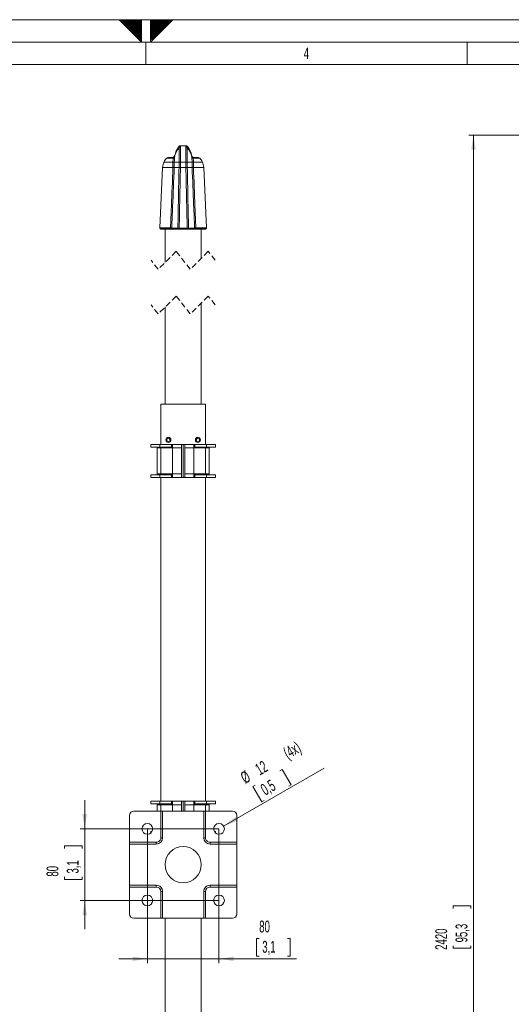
# Model space of a CAD drawing. Header units: millimetres. Extents: x 0 to 594, y 0 to 420.
# Tile 17 of 19: x 269 to 379, y 200 to 420. Entities that reach past the tile are written whole.
import ezdxf

# ---------------------------------------------------------------- set-up
doc = ezdxf.new("R2010")
doc.units = ezdxf.units.MM
doc.linetypes.add('CENTER', pattern=[10.16, 6.35, -1.27, 1.27, -1.27])
doc.linetypes.add('HIDDEN', pattern=[1.905, 1.27, -0.635])
doc.styles.add('SLDTEXTSTYLE0', font='TXT', dxfattribs={"width": 0.638186})
doc.styles.add('SLDTEXTSTYLE1', font='TXT', dxfattribs={"width": 0.605})
doc.dimstyles.new('SLDDIMSTYLE1', dxfattribs={"dimtxt": 2.568319, "dimasz": 3.3, "dimexe": 0, "dimexo": 0.0625, "dimgap": 0.64208, "dimtad": 1, "dimdec": 1, "dimlfac": 5, "dimrnd": 1e-09, "dimzin": 12, "dimdsep": 46, "dimtxsty": 'SLDTEXTSTYLE1', "dimsah": 1, "dimcen": 0.09, "dimadec": 0, "dimazin": 3, "dimtfac": 1, "dimtdec": 1, "dimtofl": 0, "dimtmove": 0, "dimatfit": 3, "dimfxl": 1, "dimfrac": 2, "dimtolj": 1, "dimtzin": 12, "dimarcsym": 0})
doc.dimstyles.new('SLDDIMSTYLE4', dxfattribs={"dimtxt": 2.568319, "dimasz": 3.3, "dimexe": 0, "dimexo": 0.0625, "dimgap": 0.64208, "dimtad": 1, "dimdec": 1, "dimlfac": 5, "dimrnd": 1e-09, "dimzin": 12, "dimdsep": 46, "dimtxsty": 'SLDTEXTSTYLE1', "dimsah": 1, "dimcen": 0.09, "dimadec": 0, "dimazin": 3, "dimtfac": 1, "dimtdec": 1, "dimtmove": 0, "dimatfit": 0, "dimfxl": 1, "dimfrac": 2, "dimtolj": 1, "dimtzin": 12, "dimarcsym": 0})
doc.dimstyles.new('SLDDIMSTYLE5', dxfattribs={"dimtxt": 2.568319, "dimasz": 3.3, "dimexe": 0, "dimexo": 0.0625, "dimgap": 0.64208, "dimtad": 1, "dimdec": 1, "dimlfac": 5, "dimrnd": 1e-09, "dimzin": 12, "dimdsep": 46, "dimtxsty": 'SLDTEXTSTYLE1', "dimsah": 1, "dimcen": 0, "dimadec": 0, "dimazin": 3, "dimtfac": 1, "dimtdec": 1, "dimtofl": 0, "dimtmove": 0, "dimatfit": 3, "dimfxl": 1, "dimfrac": 2, "dimtolj": 1, "dimtzin": 12, "dimarcsym": 0})

# ---------------------------------------------------------------- blocks, each defined once
blk = doc.blocks.new('_D_1')
at = {"color": 7, "linetype": 'Continuous', "lineweight": 0}
for p, q in [((473.05, 394.2), (369.18, 394.2)), ((370.18, 98.76), (370.18, 394.2)), ((365.65, 221.24), (365.65, 221.83)), ((365.65, 221.83), (369.59, 221.83)), ((369.59, 221.83), (369.59, 221.24)), ((365.65, 212.91), (365.65, 212.32)), ((365.65, 212.32), (369.59, 212.32)), ((369.59, 212.32), (369.59, 212.91)), ((519.35, 98.76), (369.18, 98.76))]:
    blk.add_line(p, q, dxfattribs=at)
for points in [[(370.18, 394.2), (369.68, 390.9), (370.68, 390.9)], [(370.18, 98.76), (370.68, 102.06), (369.68, 102.06)]]:
    blk.add_solid(points, dxfattribs=at)
at = {"color": 7, "linetype": 'Continuous', "lineweight": 0, "char_height": 2.646, "attachment_point": 1, "rotation": 90, "style": 'SLDTEXTSTYLE1'}
for s, insert in [('95,3', (366.18, 213.64, 0.02)), ('2420', (361.65, 211.98, 0.02))]:
    blk.add_mtext(s, dxfattribs=dict(at, insert=insert))
blk = doc.blocks.new('_D_4')
at = {"color": 7, "linetype": 'Continuous', "lineweight": 0}
for p, q in [((283.33, 239.03), (283.33, 245.43)), ((313.33, 239.03), (282.33, 239.03)), ((283.33, 223.03), (283.33, 239.03)), ((278.8, 234.68), (278.8, 235.27)), ((278.8, 235.27), (282.74, 235.27)), ((282.74, 235.27), (282.74, 234.68)), ((278.8, 228.31), (278.8, 227.72)), ((278.8, 227.72), (282.74, 227.72)), ((282.74, 227.72), (282.74, 228.31)), ((313.33, 223.03), (282.33, 223.03)), ((283.33, 223.03), (283.33, 216.63))]:
    blk.add_line(p, q, dxfattribs=at)
for points in [[(283.33, 239.03), (283.83, 242.33), (282.83, 242.33)], [(283.33, 223.03), (282.83, 219.73), (283.83, 219.73)]]:
    blk.add_solid(points, dxfattribs=at)
at = {"color": 7, "linetype": 'Continuous', "lineweight": 0, "char_height": 2.646, "attachment_point": 1, "rotation": 90, "style": 'SLDTEXTSTYLE1'}
for s, insert in [('3,1', (279.33, 229.04, -0.46)), ('80', (274.8, 228.36, -0.46))]:
    blk.add_mtext(s, dxfattribs=dict(at, insert=insert))
blk = doc.blocks.new('_D_5')
at = {"color": 7, "linetype": 'Continuous', "lineweight": 0}
for p, q in [((297.33, 239.03), (297.33, 208.98)), ((313.33, 239.03), (313.33, 208.98)), ((322.27, 214.52), (321.68, 214.52)), ((321.68, 214.52), (321.68, 210.57)), ((328.64, 214.52), (329.23, 214.52)), ((329.23, 214.52), (329.23, 210.57)), ((297.33, 209.98), (290.93, 209.98)), ((297.33, 209.98), (313.33, 209.98)), ((313.33, 209.98), (330.65, 209.98)), ((321.68, 210.57), (322.27, 210.57)), ((329.23, 210.57), (328.64, 210.57))]:
    blk.add_line(p, q, dxfattribs=at)
for points in [[(297.33, 209.98), (294.03, 210.48), (294.03, 209.48)], [(313.33, 209.98), (316.63, 209.48), (316.63, 210.48)]]:
    blk.add_solid(points, dxfattribs=at)
at = {"color": 7, "linetype": 'Continuous', "lineweight": 0, "char_height": 2.646, "attachment_point": 1, "style": 'SLDTEXTSTYLE1'}
for s, insert in [('80', (322.32, 218.52, -0.46)), ('3,1', (323, 213.98, -0.46))]:
    blk.add_mtext(s, dxfattribs=dict(at, insert=insert))
blk = doc.blocks.new('_D_6')
at = {"color": 7, "linetype": 'Continuous', "lineweight": 0}
for p, q in [((314.37, 239.63), (336.85, 252.61)), ((326.95, 251.99), (327.46, 252.28)), ((327.46, 252.28), (329.43, 248.86)), ((329.43, 248.86), (328.92, 248.57)), ((321.43, 248.8), (320.92, 248.51)), ((320.92, 248.51), (322.9, 245.09)), ((322.9, 245.09), (323.41, 245.39))]:
    blk.add_line(p, q, dxfattribs=at)
blk.add_solid([(314.37, 239.63), (317.48, 240.85), (316.98, 241.71)], dxfattribs=at)
at = {"color": 7, "linetype": 'Continuous', "lineweight": 0, "char_height": 2.646, "attachment_point": 1, "rotation": 30, "style": 'SLDTEXTSTYLE1'}
for s, insert in [('(4x)', (327.39, 256.86, -0.46)), ('12', (321.1, 253.23, -0.46)), ('%%c', (317.85, 251.35, -0.46)), ('0,5', (322.34, 248.71, -0.46))]:
    blk.add_mtext(s, dxfattribs=dict(at, insert=insert))

msp = doc.modelspace()

# ---------------------------------------------------------------- linework, layer by layer
at = {"color": 133, "linetype": 'Continuous', "lineweight": 0, "true_color": 0x71e1e1}
for p, q in [((594, 420), (0, 420)), ((291, 420), (303, 420)), ((291, 420), (296, 415)), ((296, 415), (296, 420)), ((298, 415), (298, 420)), ((303, 420), (298, 415)), ((589, 415), (5, 415)), ((296, 415), (298, 415)), ((297, 415), (297, 410)), ((368.75, 415), (368.75, 410)), ((297, 410), (225.25, 410)), ((368.75, 410), (297, 410)), ((440.5, 410), (368.75, 410))]:
    msp.add_line(p, q, dxfattribs=at)
at = {"color": 133, "linetype": 'CENTER', "lineweight": 0, "true_color": 0x71e1e1}
for p, q in [((291.192, 420), (291.096, 419.904)), ((291.475, 420), (291.237, 419.763)), ((291.757, 420), (291.379, 419.621)), ((292.04, 420), (291.52, 419.48)), ((292.323, 420), (291.662, 419.339)), ((292.606, 420), (291.803, 419.197)), ((292.889, 420), (291.944, 419.056)), ((293.172, 420), (292.086, 418.914)), ((293.454, 420), (292.227, 418.773)), ((293.737, 420), (292.369, 418.631)), ((294.02, 420), (292.51, 418.49)), ((294.303, 420), (292.651, 418.349)), ((294.586, 420), (292.793, 418.207)), ((294.869, 420), (292.934, 418.066)), ((295.151, 420), (293.076, 417.924)), ((295.434, 420), (293.217, 417.783)), ((295.717, 420), (293.359, 417.641)), ((295.991, 419.991), (293.5, 417.5)), ((296, 419.717), (293.641, 417.359)), ((296, 419.434), (293.783, 417.217)), ((296, 419.152), (293.924, 417.076)), ((296, 418.869), (294.066, 416.934)), ((296, 418.586), (294.207, 416.793)), ((300.525, 420), (298, 417.475)), ((301.94, 420), (298, 416.06)), ((301.374, 420), (298, 416.626)), ((300.243, 420), (298, 417.757)), ((300.808, 420), (298, 417.192)), ((301.091, 420), (298, 416.909)), ((301.657, 420), (298, 416.343)), ((302.223, 420), (298, 415.778)), ((302.788, 420), (298, 415.212)), ((299.96, 420), (298, 418.04)), ((299.677, 420), (298, 418.323)), ((299.394, 420), (298, 418.606)), ((299.111, 420), (298, 418.889)), ((298.828, 420), (298, 419.172)), ((298.546, 420), (298, 419.454)), ((298.263, 420), (298, 419.737)), ((302.505, 420), (298, 415.495)), ((296, 418.303), (294.349, 416.652)), ((296, 418.02), (294.49, 416.51)), ((296, 417.737), (294.631, 416.369)), ((296, 417.454), (294.773, 416.227)), ((296, 417.172), (294.914, 416.086)), ((296, 416.889), (295.056, 415.944)), ((296, 416.606), (295.197, 415.803)), ((296, 416.323), (295.338, 415.662)), ((296, 416.04), (295.48, 415.52)), ((296, 415.757), (295.621, 415.379)), ((296, 415.475), (295.763, 415.237)), ((296, 415.192), (295.904, 415.096))]:
    msp.add_line(p, q, dxfattribs=at)
at = {"color": 8, "linetype": 'Continuous', "lineweight": 0}
for p, q in [((304.404, 388.172), (304.404, 391.372)), ((304.666, 391.761), (304.689, 391.759)), ((304.689, 391.759), (305.969, 391.759)), ((304.718, 391.516), (304.718, 388.172)), ((305.94, 388.172), (305.94, 391.516)), ((305.969, 391.759), (305.992, 391.75)), ((306.254, 391.372), (306.254, 388.172)), ((306.332, 391.584), (306.286, 391.602)), ((301.045, 388.172), (303.044, 388.172)), ((303.093, 389.035), (301.603, 389.035)), ((303.346, 388.172), (303.044, 388.172)), ((303.087, 388.974), (303.093, 389.035)), ((304.404, 388.172), (303.346, 388.172)), ((303.412, 389.326), (303.404, 389.26)), ((303.442, 389.646), (303.44, 389.647)), ((304.404, 386.972), (304.404, 388.172)), ((304.718, 388.172), (304.718, 388.172)), ((304.718, 388.172), (304.718, 386.972)), ((304.718, 388.172), (305.94, 388.172)), ((305.94, 386.972), (305.94, 388.172)), ((306.254, 388.172), (306.254, 386.972)), ((307.312, 388.172), (306.254, 388.172)), ((307.218, 389.647), (307.215, 389.646)), ((307.253, 389.26), (307.246, 389.326)), ((307.565, 389.035), (307.571, 388.974)), ((309.055, 389.035), (307.565, 389.035)), ((307.613, 388.172), (309.613, 388.172)), ((303.039, 386.959), (303.039, 386.972)), ((307.619, 386.972), (307.619, 386.959)), ((300.137, 373.427), (302.504, 373.427)), ((302.512, 373.372), (300.151, 373.372)), ((300.237, 373.222), (302.559, 373.222)), ((302.512, 373.372), (302.559, 373.222)), ((302.787, 373.372), (302.874, 373.222)), ((302.874, 373.222), (304.218, 373.222)), ((304.142, 373.398), (304.218, 373.222)), ((304.441, 373.398), (304.441, 373.222)), ((304.441, 373.222), (306.217, 373.222)), ((306.217, 373.222), (306.217, 373.398)), ((306.217, 373.222), (306.217, 373.172)), ((306.44, 373.222), (306.516, 373.398)), ((306.44, 373.222), (307.784, 373.222)), ((307.784, 373.222), (307.87, 373.372)), ((308.099, 373.222), (308.146, 373.372)), ((308.099, 373.222), (310.42, 373.222)), ((310.507, 373.372), (308.146, 373.372)), ((308.153, 373.427), (310.52, 373.427)), ((300.329, 324.23), (299.529, 324.23)), ((300.129, 325.03), (300.129, 324.43)), ((300.329, 324.23), (300.329, 324.43)), ((302.929, 324.23), (300.329, 324.23)), ((300.329, 324.23), (300.329, 318.43)), ((302.729, 324.43), (302.729, 325.03)), ((304.929, 324.23), (302.929, 324.23)), ((307.729, 324.23), (305.729, 324.23)), ((310.329, 324.23), (307.729, 324.23)), ((307.929, 325.03), (307.929, 324.43)), ((310.329, 324.43), (310.329, 324.23)), ((311.129, 324.23), (310.329, 324.23)), ((310.329, 318.43), (310.329, 324.23)), ((310.529, 324.43), (310.529, 325.03)), ((299.529, 318.43), (300.329, 318.43)), ((300.129, 318.23), (300.129, 317.63)), ((300.329, 318.23), (300.329, 318.43)), ((300.329, 318.43), (302.929, 318.43)), ((302.729, 317.63), (302.729, 318.23)), ((302.929, 318.43), (304.929, 318.43)), ((305.729, 318.43), (307.729, 318.43)), ((307.729, 318.43), (310.329, 318.43)), ((307.929, 318.23), (307.929, 317.63)), ((310.329, 318.43), (311.129, 318.43)), ((310.329, 318.43), (310.329, 318.23)), ((310.529, 317.63), (310.529, 318.23)), ((300.329, 244.43), (299.529, 244.43)), ((300.129, 245.23), (300.129, 244.63)), ((300.329, 244.43), (300.329, 244.63)), ((302.929, 244.43), (300.329, 244.43)), ((300.329, 244.43), (300.329, 243.03)), ((302.729, 244.63), (302.729, 245.23)), ((304.929, 244.43), (302.929, 244.43)), ((307.729, 244.43), (305.729, 244.43)), ((310.329, 244.43), (307.729, 244.43)), ((307.929, 245.23), (307.929, 244.63)), ((310.329, 244.63), (310.329, 244.43)), ((311.129, 244.43), (310.329, 244.43)), ((310.329, 243.03), (310.329, 244.43)), ((310.529, 244.63), (310.529, 245.23)), ((300.729, 243.03), (300.729, 237.03)), ((309.929, 237.03), (309.929, 243.03)), ((299.329, 235.63), (293.329, 235.63)), ((299.329, 236.03), (299.329, 235.63)), ((300.329, 237.03), (300.729, 237.03)), ((309.929, 237.03), (310.329, 237.03)), ((311.329, 235.63), (311.329, 236.03)), ((317.329, 235.63), (311.329, 235.63)), ((293.329, 226.43), (299.329, 226.43)), ((299.329, 226.43), (299.329, 226.03)), ((300.729, 225.03), (300.329, 225.03)), ((300.729, 225.03), (300.729, 219.03)), ((309.929, 219.03), (309.929, 225.03)), ((310.329, 225.03), (309.929, 225.03)), ((311.329, 226.03), (311.329, 226.43)), ((311.329, 226.43), (317.329, 226.43))]:
    msp.add_line(p, q, dxfattribs=at)
at = {"color": 7, "linetype": 'Continuous', "lineweight": 15}
for p, q in [((305.992, 391.777), (304.666, 391.777)), ((306.334, 391.583), (306.332, 391.584)), ((301.904, 389.172), (302.853, 389.172)), ((303.443, 389.646), (303.442, 389.646)), ((307.215, 389.646), (307.211, 389.644)), ((307.805, 389.172), (308.753, 389.172)), ((300.729, 386.972), (300.137, 373.427)), ((303.038, 386.972), (300.729, 386.972)), ((303.339, 386.972), (304.404, 386.972)), ((304.404, 386.972), (304.404, 386.972)), ((304.718, 386.972), (304.718, 386.972)), ((304.718, 386.972), (305.94, 386.972)), ((305.94, 386.972), (305.94, 386.972)), ((306.254, 386.972), (306.254, 386.972)), ((306.254, 386.972), (307.319, 386.972)), ((307.319, 386.972), (307.319, 386.972)), ((309.929, 386.972), (307.619, 386.972)), ((310.52, 373.427), (309.929, 386.972)), ((300.151, 373.372), (300.237, 373.222)), ((302.606, 373.172), (300.324, 373.172)), ((301.329, 373.172), (301.329, 365.786)), ((302.96, 373.172), (302.606, 373.172)), ((302.785, 373.398), (304.142, 373.398)), ((304.282, 373.172), (302.96, 373.172)), ((304.441, 373.172), (304.282, 373.172)), ((304.441, 373.398), (306.217, 373.398)), ((306.217, 373.172), (304.441, 373.172)), ((306.375, 373.172), (306.217, 373.172)), ((307.698, 373.172), (306.375, 373.172)), ((306.516, 373.398), (307.873, 373.398)), ((308.052, 373.172), (307.698, 373.172)), ((310.334, 373.172), (308.052, 373.172)), ((309.329, 366.611), (309.329, 373.172)), ((310.42, 373.222), (310.507, 373.372)), ((301.329, 355.786), (301.329, 334.03)), ((309.329, 334.03), (309.329, 356.611)), ((310.329, 334.03), (300.329, 334.03)), ((300.329, 334.03), (300.329, 325.03)), ((310.329, 325.03), (310.329, 334.03)), ((298.129, 324.43), (298.129, 325.03)), ((298.129, 325.03), (300.129, 325.03)), ((300.129, 324.43), (298.129, 324.43)), ((299.529, 318.43), (299.529, 324.23)), ((300.129, 325.03), (302.729, 325.03)), ((300.129, 324.43), (302.729, 324.43)), ((302.729, 325.03), (302.929, 325.03)), ((302.929, 324.43), (302.729, 324.43)), ((302.929, 324.23), (302.929, 325.03)), ((302.929, 325.03), (304.929, 325.03)), ((302.929, 324.23), (302.929, 318.43)), ((304.929, 325.03), (304.929, 324.23)), ((305.329, 325.03), (304.929, 325.03)), ((304.929, 324.23), (304.929, 318.43)), ((305.329, 325.03), (305.329, 317.63)), ((305.329, 325.03), (305.729, 325.03)), ((305.729, 325.03), (307.729, 325.03)), ((305.729, 324.23), (305.729, 325.03)), ((305.729, 318.43), (305.729, 324.23)), ((307.729, 325.03), (307.729, 324.23)), ((307.729, 325.03), (307.929, 325.03)), ((307.929, 324.43), (307.729, 324.43)), ((307.729, 318.43), (307.729, 324.23)), ((310.529, 325.03), (307.929, 325.03)), ((310.529, 324.43), (307.929, 324.43)), ((310.529, 325.03), (312.529, 325.03)), ((312.529, 324.43), (310.529, 324.43)), ((311.129, 324.23), (311.129, 318.43)), ((312.529, 325.03), (312.529, 324.43)), ((298.129, 317.63), (298.129, 318.23)), ((298.129, 318.23), (300.129, 318.23)), ((300.129, 317.63), (298.129, 317.63)), ((300.129, 318.23), (302.729, 318.23)), ((300.129, 317.63), (302.729, 317.63)), ((300.329, 317.63), (300.329, 245.23)), ((302.729, 318.23), (302.929, 318.23)), ((302.929, 317.63), (302.729, 317.63)), ((302.929, 317.63), (302.929, 318.43)), ((304.929, 317.63), (302.929, 317.63)), ((304.929, 318.43), (304.929, 317.63)), ((305.329, 317.63), (304.929, 317.63)), ((305.329, 317.63), (305.729, 317.63)), ((305.729, 317.63), (305.729, 318.43)), ((307.729, 317.63), (305.729, 317.63)), ((307.729, 318.43), (307.729, 317.63)), ((307.729, 318.23), (307.929, 318.23)), ((307.929, 317.63), (307.729, 317.63)), ((310.529, 318.23), (307.929, 318.23)), ((310.529, 317.63), (307.929, 317.63)), ((310.329, 245.23), (310.329, 317.63)), ((310.529, 318.23), (312.529, 318.23)), ((312.529, 317.63), (310.529, 317.63)), ((312.529, 318.23), (312.529, 317.63)), ((298.129, 244.63), (298.129, 245.23)), ((298.129, 245.23), (300.129, 245.23)), ((300.129, 244.63), (298.129, 244.63)), ((299.529, 243.03), (299.529, 244.43)), ((300.129, 245.23), (302.729, 245.23)), ((300.129, 244.63), (302.729, 244.63)), ((302.729, 245.23), (302.929, 245.23)), ((302.929, 244.63), (302.729, 244.63)), ((302.929, 244.43), (302.929, 245.23)), ((302.929, 245.23), (304.929, 245.23)), ((302.929, 244.43), (302.929, 243.03)), ((304.929, 245.23), (304.929, 244.43)), ((305.329, 245.23), (304.929, 245.23)), ((304.929, 244.43), (304.929, 243.03)), ((305.329, 245.23), (305.329, 243.03)), ((305.329, 245.23), (305.729, 245.23)), ((305.729, 245.23), (307.729, 245.23)), ((305.729, 244.43), (305.729, 245.23)), ((305.729, 243.03), (305.729, 244.43)), ((307.729, 245.23), (307.729, 244.43)), ((307.729, 245.23), (307.929, 245.23)), ((307.929, 244.63), (307.729, 244.63)), ((307.729, 243.03), (307.729, 244.43)), ((310.529, 245.23), (307.929, 245.23)), ((310.529, 244.63), (307.929, 244.63)), ((310.529, 245.23), (312.529, 245.23)), ((312.529, 244.63), (310.529, 244.63)), ((311.129, 244.43), (311.129, 243.03)), ((312.529, 245.23), (312.529, 244.63)), ((294.329, 243.03), (300.329, 243.03)), ((300.329, 243.03), (300.329, 237.03)), ((300.329, 243.03), (300.729, 243.03)), ((309.929, 243.03), (300.729, 243.03)), ((309.929, 243.03), (310.329, 243.03)), ((310.329, 243.03), (316.329, 243.03)), ((310.329, 237.03), (310.329, 243.03)), ((293.329, 236.03), (293.329, 242.03)), ((317.329, 242.03), (317.329, 236.03)), ((298.129, 238.136), (298.129, 238.43)), ((298.129, 238.43), (298.368, 238.43)), ((312.29, 238.43), (312.529, 238.43)), ((312.529, 238.43), (312.529, 238.136)), ((299.329, 236.03), (293.329, 236.03)), ((293.329, 235.63), (293.329, 236.03)), ((293.329, 235.63), (293.329, 226.43)), ((317.329, 236.03), (311.329, 236.03)), ((317.329, 236.03), (317.329, 235.63)), ((317.329, 226.43), (317.329, 235.63)), ((293.329, 226.03), (293.329, 226.43)), ((293.329, 220.03), (293.329, 226.03)), ((293.329, 226.03), (299.329, 226.03)), ((300.329, 225.03), (300.329, 219.03)), ((310.329, 219.03), (310.329, 225.03)), ((311.329, 226.03), (317.329, 226.03)), ((317.329, 226.43), (317.329, 226.03)), ((317.329, 226.03), (317.329, 220.03)), ((300.329, 219.03), (294.329, 219.03)), ((300.729, 219.03), (300.329, 219.03)), ((300.729, 219.03), (309.929, 219.03)), ((301.329, 219.03), (301.329, 173.03)), ((309.329, 173.03), (309.329, 219.03)), ((310.329, 219.03), (309.929, 219.03)), ((316.329, 219.03), (310.329, 219.03))]:
    msp.add_line(p, q, dxfattribs=at)
at = {"color": 7, "linetype": 'HIDDEN', "lineweight": 0}
for p, q in [((303.741, 368.198), (299.741, 364.198)), ((306.916, 364.198), (303.741, 368.198)), ((310.916, 368.198), (306.916, 364.198)), ((312.504, 366.198), (310.916, 368.198)), ((299.741, 364.198), (298.154, 366.198)), ((303.741, 358.198), (299.741, 354.198)), ((306.916, 354.198), (303.741, 358.198)), ((310.916, 358.198), (306.916, 354.198)), ((312.504, 356.198), (310.916, 358.198)), ((299.741, 354.198), (298.154, 356.198))]:
    msp.add_line(p, q, dxfattribs=at)
at = {"color": 7, "linetype": 'Continuous', "lineweight": 15, "flags": 128}
msp.add_lwpolyline([(307.805, 389.172), (307.703, 389.181), (307.638, 389.196)], dxfattribs=at)
at = {"color": 8, "linetype": 'Continuous', "lineweight": 0, "flags": 128}
for points in [[(304.441, 373.222), (304.441, 373.222), (304.362, 373.222), (304.27, 373.222), (304.218, 373.222), (304.218, 373.222)], [(306.217, 373.222), (306.217, 373.222), (306.287, 373.222), (306.38, 373.222), (306.44, 373.222), (306.44, 373.222)]]:
    msp.add_lwpolyline(points, dxfattribs=at)
at = {"color": 7, "linetype": 'Continuous', "lineweight": 15}
for centre, radius in [((302.029, 326.03), 0.57), ((302.029, 326.03), 0.37), ((308.629, 326.03), 0.57), ((308.629, 326.03), 0.37), ((297.329, 239.03), 1.2), ((313.329, 239.03), 1.2), ((305.329, 231.03), 4.05), ((297.329, 223.03), 1.2), ((313.329, 223.03), 1.2)]:
    msp.add_circle(centre, radius, dxfattribs=at)
at = {"color": 8, "linetype": 'Continuous', "lineweight": 0}
for centre, radius, start, end in [((307.943, 388.405), 4.618, 140.02535, 169.33719), ((304.69, 391.357), 0.402, 90.2647, 142.44768), ((304.715, 391.108), 0.409, 89.64852, 139.6534), ((305.942, 391.108), 0.409, 40.34661, 90.35147), ((305.967, 391.357), 0.402, 37.55234, 89.7353), ((302.715, 388.405), 4.618, 10.6628, 39.97465), ((302.853, 389.772), 0.6, 292.4333, 347.92605), ((302.999, 389.391), 0.426, 281.8903, 342.10618), ((303, 389.458), 0.433, 282.45812, 342.25649), ((307.805, 389.772), 0.6, 192.06547, 253.86885), ((307.658, 389.458), 0.433, 197.74357, 257.54183), ((307.658, 389.391), 0.426, 197.89381, 258.10974), ((299.329, 237.03), 1.4, 270.00038, 359.99984), ((311.329, 237.03), 1.4, 180.00013, 269.99963), ((299.329, 225.03), 1.4, 359.99981, 90.00045), ((311.329, 225.03), 1.4, 89.99954, 180.00022)]:
    msp.add_arc(centre, radius, start, end, dxfattribs=at)
at = {"color": 7, "linetype": 'Continuous', "lineweight": 15}
for centre, radius, start, end in [((308.329, 388.608), 5, 143.20676, 168.00814), ((302.329, 388.608), 5, 11.98266, 36.62739), ((304.316, 386.669), 3.6, 155.31806, 175.16803), ((304.315, 386.67), 3.599, 138.90487, 155.31972), ((301.904, 388.772), 0.4, 89.98558, 138.92217), ((302.851, 389.772), 0.6, 270.01073, 347.89078), ((302.853, 389.775), 0.603, 270.04756, 292.37124), ((307.806, 389.772), 0.6, 192.07601, 269.90168), ((308.753, 388.772), 0.4, 41.07783, 90.01442), ((306.343, 386.67), 3.599, 24.68028, 41.09513), ((306.342, 386.669), 3.6, 4.83202, 24.68193), ((300.238, 373.423), 0.1, 177.541, 209.96019), ((300.324, 373.272), 0.1, 209.97715, 270.00259), ((310.334, 373.272), 0.1, 269.9976, 330.02245), ((310.42, 373.423), 0.1, 330.03981, 2.459), ((299.329, 324.23), 0.2, 0.00116, 89.99959), ((311.329, 324.23), 0.2, 90.00041, 179.99884), ((299.329, 318.43), 0.2, 270.00041, 359.99884), ((311.329, 318.43), 0.2, 180.00116, 269.99959), ((299.329, 244.43), 0.2, 0.00116, 89.99959), ((311.329, 244.43), 0.2, 90.00041, 179.99884), ((294.329, 242.03), 1, 90.00043, 179.99987), ((316.329, 242.03), 1, 0.00013, 89.99961), ((299.329, 237.03), 1, 269.99924, 0.00069), ((311.329, 237.03), 1, 179.99931, 270.00076), ((299.329, 225.03), 1, 0.00047, 89.99959), ((311.329, 225.03), 1, 90.00041, 179.99953), ((294.329, 220.03), 1, 180.00047, 269.99957), ((316.329, 220.03), 1, 270.00039, 359.99953)]:
    msp.add_arc(centre, radius, start, end, dxfattribs=at)
for points, knots in [([(304.669, 391.777), (304.669, 391.777), (304.615, 391.777), (304.517, 391.759), (304.405, 391.69), (304.346, 391.635), (304.327, 391.604), (304.325, 391.602)], [0, 0, 0, 0, 0.0002387, 0.404606, 0.7238102, 0.9802953, 1, 1, 1, 1]), ([(306.342, 391.587), (306.338, 391.593), (306.316, 391.631), (306.249, 391.694), (306.135, 391.763), (306.042, 391.77), (305.996, 391.774)], [0, 0, 0, 0, 0.0521547, 0.3249068, 0.6606392, 1, 1, 1, 1]), ([(303.038, 386.972), (303.078, 386.975), (303.148, 386.979), (303.239, 386.992), (303.303, 387), (303.33, 387.016), (303.339, 387.022)], [0, 0, 0, 0, 0.3861861, 0.6914711, 0.8985935, 1, 1, 1, 1]), ([(303.039, 386.959), (303.078, 386.96), (303.148, 386.96), (303.239, 386.964), (303.3, 386.965), (303.33, 386.971), (303.339, 386.972)], [0, 0, 0, 0, 0.3917077, 0.7001546, 0.9068961, 1, 1, 1, 1]), ([(304.718, 386.972), (304.688, 386.973), (304.616, 386.973), (304.512, 386.973), (304.437, 386.973), (304.404, 386.972)], [0, 0, 0, 0, 0.2871901, 0.6820541, 1, 1, 1, 1]), ([(305.94, 386.972), (305.97, 386.973), (306.041, 386.973), (306.146, 386.973), (306.221, 386.973), (306.254, 386.972)], [0, 0, 0, 0, 0.2871842, 0.6820516, 1, 1, 1, 1]), ([(307.319, 387.022), (307.328, 387.016), (307.355, 387), (307.419, 386.992), (307.509, 386.979), (307.58, 386.975), (307.62, 386.972)], [0, 0, 0, 0, 0.1014065, 0.3085295, 0.6138145, 1, 1, 1, 1]), ([(307.319, 386.972), (307.334, 386.97), (307.386, 386.961), (307.484, 386.961), (307.568, 386.96), (307.616, 386.959), (307.619, 386.959)], [0, 0, 0, 0, 0.1571794, 0.5197704, 0.9723714, 1, 1, 1, 1]), ([(302.774, 373.427), (302.774, 373.427), (302.776, 373.416), (302.781, 373.407), (302.785, 373.398)], [0, 0, 0, 0, 0.0282442, 1, 1, 1, 1]), ([(302.785, 373.398), (302.786, 373.394), (302.787, 373.388), (302.787, 373.381), (302.787, 373.378), (302.787, 373.376), (302.787, 373.375), (302.787, 373.375), (302.787, 373.374), (302.787, 373.374), (302.787, 373.374), (302.787, 373.373), (302.787, 373.373), (302.787, 373.373), (302.787, 373.373), (302.787, 373.372), (302.787, 373.372)], [0, 0, 0, 0, 0.4329356, 0.7281732, 0.8029654, 0.8497334, 0.8833551, 0.9076452, 0.9264332, 0.9416329, 0.9532851, 0.9671547, 0.9792175, 0.9876243, 0.995988, 1, 1, 1, 1]), ([(304.142, 373.398), (304.163, 373.398), (304.208, 373.399), (304.279, 373.4), (304.358, 373.399), (304.413, 373.398), (304.441, 373.398)], [0, 0, 0, 0, 0.2083006, 0.4517789, 0.7196414, 1, 1, 1, 1]), ([(306.217, 373.398), (306.245, 373.398), (306.299, 373.399), (306.378, 373.4), (306.45, 373.399), (306.495, 373.398), (306.516, 373.398)], [0, 0, 0, 0, 0.2803588, 0.548221, 0.7916994, 1, 1, 1, 1]), ([(307.87, 373.372), (307.87, 373.372), (307.87, 373.373), (307.87, 373.373), (307.871, 373.373), (307.871, 373.374), (307.871, 373.377), (307.87, 373.385), (307.872, 373.393), (307.873, 373.398)], [0, 0, 0, 0, 0.0085466, 0.0188002, 0.0329202, 0.064076, 0.1352288, 0.3819947, 1, 1, 1, 1]), ([(307.873, 373.398), (307.877, 373.407), (307.881, 373.416), (307.883, 373.427), (307.884, 373.427)], [0, 0, 0, 0, 0.9717554, 1, 1, 1, 1])]:
    msp.add_open_spline(points, degree=3, knots=knots, dxfattribs=at)
at = {"color": 8, "linetype": 'Continuous', "lineweight": 0}
for points, knots in [([(304.372, 391.602), (304.352, 391.61), (304.331, 391.618), (304.326, 391.603), (304.325, 391.602)], [0, 0, 0, 0, 0.9536701, 1, 1, 1, 1]), ([(304.404, 391.372), (304.405, 391.423), (304.407, 391.502), (304.381, 391.576), (304.372, 391.602)], [0, 0, 0, 0, 0.64420729, 1, 1, 1, 1]), ([(304.689, 391.759), (304.697, 391.731), (304.721, 391.653), (304.719, 391.57), (304.718, 391.516)], [0, 0, 0, 0, 0.3481687, 1, 1, 1, 1]), ([(305.94, 391.516), (305.939, 391.57), (305.937, 391.652), (305.961, 391.731), (305.969, 391.759)], [0, 0, 0, 0, 0.6434708, 1, 1, 1, 1]), ([(306.286, 391.602), (306.277, 391.576), (306.251, 391.502), (306.253, 391.424), (306.254, 391.372)], [0, 0, 0, 0, 0.34740604, 1, 1, 1, 1]), ([(303.093, 389.035), (303.086, 389.051), (303.066, 389.097), (302.984, 389.163), (302.902, 389.169), (302.853, 389.172)], [0, 0, 0, 0, 0.17685171, 0.51048084, 1, 1, 1, 1]), ([(303.038, 386.972), (303.037, 387.157), (303.036, 387.523), (303.039, 387.923), (303.044, 388.138), (303.044, 388.172)], [0, 0, 0, 0, 0.4618755, 0.9151883, 1, 1, 1, 1]), ([(303.044, 388.172), (303.048, 388.312), (303.055, 388.579), (303.077, 388.846), (303.087, 388.974)], [0, 0, 0, 0, 0.5201457, 1, 1, 1, 1]), ([(303.346, 388.172), (303.343, 388.007), (303.338, 387.663), (303.338, 387.279), (303.339, 387.062), (303.339, 387.022)], [0, 0, 0, 0, 0.4321719, 0.8958917, 1, 1, 1, 1]), ([(303.404, 389.26), (303.391, 389.107), (303.362, 388.778), (303.351, 388.414), (303.347, 388.205), (303.346, 388.172)], [0, 0, 0, 0, 0.422842, 0.9104337, 1, 1, 1, 1]), ([(303.412, 389.326), (303.416, 389.361), (303.425, 389.446), (303.439, 389.553), (303.44, 389.625), (303.44, 389.647)], [0, 0, 0, 0, 0.3338105, 0.7953195, 1, 1, 1, 1]), ([(304.404, 388.172), (304.442, 388.172), (304.504, 388.172), (304.593, 388.172), (304.66, 388.172), (304.702, 388.172), (304.718, 388.172)], [0, 0, 0, 0, 0.3642241, 0.5976772, 0.8463144, 1, 1, 1, 1]), ([(305.94, 388.172), (305.956, 388.172), (305.997, 388.172), (306.063, 388.172), (306.152, 388.172), (306.215, 388.172), (306.254, 388.172)], [0, 0, 0, 0, 0.14991648, 0.39777058, 0.63167998, 1, 1, 1, 1]), ([(307.218, 389.647), (307.217, 389.641), (307.212, 389.585), (307.231, 389.478), (307.241, 389.378), (307.246, 389.326)], [0, 0, 0, 0, 0.0582729, 0.5144977, 1, 1, 1, 1]), ([(307.312, 388.172), (307.311, 388.205), (307.307, 388.41), (307.296, 388.773), (307.267, 389.103), (307.253, 389.26)], [0, 0, 0, 0, 0.0895665, 0.5651071, 1, 1, 1, 1]), ([(307.319, 387.022), (307.319, 387.215), (307.32, 387.599), (307.315, 387.982), (307.312, 388.172)], [0, 0, 0, 0, 0.5042521, 1, 1, 1, 1]), ([(307.613, 388.172), (307.573, 388.172), (307.502, 388.172), (307.411, 388.172), (307.352, 388.172), (307.323, 388.172), (307.314, 388.172), (307.312, 388.172), (307.312, 388.172)], [0, 0, 0, 0, 0.4004189, 0.7073795, 0.909173, 0.9823952, 0.9949054, 1, 1, 1, 1]), ([(307.805, 389.172), (307.778, 389.171), (307.706, 389.168), (307.608, 389.124), (307.576, 389.059), (307.565, 389.035)], [0, 0, 0, 0, 0.2755664, 0.7329247, 1, 1, 1, 1]), ([(307.571, 388.974), (307.581, 388.849), (307.603, 388.582), (307.61, 388.314), (307.613, 388.172)], [0, 0, 0, 0, 0.4696303, 1, 1, 1, 1]), ([(307.613, 388.172), (307.614, 388.138), (307.619, 387.929), (307.622, 387.529), (307.62, 387.163), (307.62, 386.972)], [0, 0, 0, 0, 0.0848117, 0.523701, 1, 1, 1, 1]), ([(302.505, 373.427), (302.567, 375.01), (302.744, 379.521), (302.923, 384.031), (303.039, 386.959)], [0, 0, 0, 0, 0.350932, 1, 1, 1, 1]), ([(303.339, 386.972), (303.216, 384.04), (303.026, 379.525), (302.84, 375.01), (302.774, 373.427)], [0, 0, 0, 0, 0.6494124, 1, 1, 1, 1]), ([(303.339, 387.022), (303.339, 387.014), (303.339, 386.997), (303.339, 386.981), (303.339, 386.972)], [0, 0, 0, 0, 0.482194, 1, 1, 1, 1]), ([(304.142, 373.398), (304.184, 375.621), (304.269, 380.146), (304.358, 384.671), (304.404, 386.972)], [0, 0, 0, 0, 0.4914309, 1, 1, 1, 1]), ([(304.718, 386.972), (304.669, 384.671), (304.575, 380.146), (304.485, 375.621), (304.441, 373.398)], [0, 0, 0, 0, 0.5085696, 1, 1, 1, 1]), ([(306.217, 373.398), (306.173, 375.621), (306.083, 380.146), (305.988, 384.671), (305.94, 386.972)], [0, 0, 0, 0, 0.4914304, 1, 1, 1, 1]), ([(306.254, 386.972), (306.299, 384.671), (306.389, 380.146), (306.474, 375.621), (306.516, 373.398)], [0, 0, 0, 0, 0.5085691, 1, 1, 1, 1]), ([(307.319, 386.972), (307.319, 386.981), (307.319, 386.997), (307.319, 387.014), (307.319, 387.022)], [0, 0, 0, 0, 0.517806, 1, 1, 1, 1]), ([(307.884, 373.427), (307.813, 375.129), (307.627, 379.645), (307.437, 384.16), (307.319, 386.972)], [0, 0, 0, 0, 0.377074, 1, 1, 1, 1]), ([(307.619, 386.959), (307.735, 384.031), (307.914, 379.521), (308.091, 375.01), (308.153, 373.427)], [0, 0, 0, 0, 0.6490705, 1, 1, 1, 1]), ([(302.512, 373.372), (302.509, 373.381), (302.505, 373.399), (302.504, 373.417), (302.504, 373.427)], [0, 0, 0, 0, 0.4887775, 1, 1, 1, 1]), ([(302.505, 373.427), (302.554, 373.427), (302.635, 373.427), (302.725, 373.428), (302.765, 373.427), (302.774, 373.427)], [0, 0, 0, 0, 0.5486013, 0.9000841, 1, 1, 1, 1]), ([(302.787, 373.372), (302.778, 373.373), (302.737, 373.373), (302.645, 373.372), (302.563, 373.372), (302.512, 373.372)], [0, 0, 0, 0, 0.1003538, 0.4525223, 1, 1, 1, 1]), ([(302.559, 373.222), (302.559, 373.222), (302.615, 373.222), (302.708, 373.222), (302.813, 373.222), (302.862, 373.222), (302.874, 373.222)], [0, 0, 0, 0, 0.0000325, 0.5362374, 0.8902519, 1, 1, 1, 1]), ([(302.606, 373.172), (302.601, 373.173), (302.591, 373.175), (302.577, 373.186), (302.566, 373.202), (302.561, 373.215), (302.559, 373.222)], [0, 0, 0, 0, 0.1985817, 0.4249069, 0.6918738, 1, 1, 1, 1]), ([(302.96, 373.172), (302.951, 373.173), (302.934, 373.174), (302.909, 373.185), (302.888, 373.201), (302.879, 373.215), (302.874, 373.222)], [0, 0, 0, 0, 0.24948, 0.4992832, 0.7492779, 1, 1, 1, 1]), ([(304.218, 373.222), (304.221, 373.215), (304.228, 373.201), (304.244, 373.185), (304.262, 373.174), (304.276, 373.173), (304.282, 373.172)], [0, 0, 0, 0, 0.2766875, 0.53348617, 0.77239308, 1, 1, 1, 1]), ([(304.441, 373.222), (304.441, 373.215), (304.441, 373.203), (304.441, 373.188), (304.441, 373.178), (304.441, 373.173), (304.441, 373.172)], [0, 0, 0, 0, 0.41467584, 0.73211812, 0.93230873, 1, 1, 1, 1]), ([(306.44, 373.222), (306.437, 373.215), (306.43, 373.201), (306.414, 373.185), (306.395, 373.174), (306.382, 373.173), (306.375, 373.172)], [0, 0, 0, 0, 0.2766874, 0.5334865, 0.7723938, 1, 1, 1, 1]), ([(307.698, 373.172), (307.707, 373.173), (307.724, 373.174), (307.748, 373.185), (307.769, 373.201), (307.779, 373.215), (307.784, 373.222)], [0, 0, 0, 0, 0.249462, 0.499255, 0.749253, 1, 1, 1, 1]), ([(307.784, 373.222), (307.805, 373.222), (307.87, 373.222), (307.975, 373.222), (308.059, 373.222), (308.099, 373.222), (308.099, 373.222)], [0, 0, 0, 0, 0.1996151, 0.6192483, 0.9999681, 1, 1, 1, 1]), ([(308.145, 373.372), (308.095, 373.372), (308.013, 373.372), (307.921, 373.373), (307.879, 373.373), (307.87, 373.372)], [0, 0, 0, 0, 0.5474972, 0.8996567, 1, 1, 1, 1]), ([(307.884, 373.427), (307.892, 373.427), (307.933, 373.428), (308.023, 373.427), (308.104, 373.427), (308.153, 373.427)], [0, 0, 0, 0, 0.0999079, 0.4514042, 1, 1, 1, 1]), ([(308.052, 373.172), (308.057, 373.173), (308.067, 373.175), (308.081, 373.186), (308.092, 373.202), (308.096, 373.215), (308.099, 373.222)], [0, 0, 0, 0, 0.1980746, 0.4241866, 0.6913297, 1, 1, 1, 1]), ([(308.146, 373.372), (308.148, 373.381), (308.153, 373.399), (308.153, 373.417), (308.153, 373.427)], [0, 0, 0, 0, 0.4883568, 1, 1, 1, 1])]:
    msp.add_open_spline(points, degree=3, knots=knots, dxfattribs=at)

# ---------------------------------------------------------------- texts
at = {"color": 254, "linetype": 'Continuous', "lineweight": 0, "true_color": 0xe8e8e8, "insert": (332.857, 413.735), "char_height": 2.5, "attachment_point": 2, "style": 'SLDTEXTSTYLE0'}
msp.add_mtext('4', dxfattribs=at)

# ---------------------------------------------------------------- dimensions: what is measured, and where the dimension line sits
at = {"color": 7, "linetype": 'Continuous', "lineweight": 0}
dim = msp.add_linear_dim(base=(370.179, 394.199), p1=(519.35, 98.757), p2=(473.05, 394.199), angle=90, text='2420', dimstyle='SLDDIMSTYLE1', dxfattribs=at)
dim.commit()
dim.dimension.update_dxf_attribs({"geometry": '_D_1', "text_midpoint": (370.179, 217.074), "dimtype": 160})
dim = msp.add_diameter_dim_2p(p1=(312.29, 238.43), p2=(314.368, 239.63), text='<> (4x)', dimstyle='SLDDIMSTYLE5', dxfattribs=at)
dim.commit()
dim.dimension.update_dxf_attribs({"geometry": '_D_6', "text_midpoint": (329.898, 248.596), "dimtype": 163})
for base, p1, angle, picture, middle in [((283.329, 239.03), (313.329, 223.03), 90, '_D_4', (283.329, 231.494)), ((313.329, 209.985), (297.329, 239.03), 0, '_D_5', (325.452, 209.985))]:
    dim = msp.add_linear_dim(base=base, p1=p1, p2=(313.329, 239.03), angle=angle, dimstyle='SLDDIMSTYLE4', dxfattribs=at)
    dim.commit()
    dim.dimension.update_dxf_attribs({"geometry": picture, "text_midpoint": middle, "dimtype": 160})

doc.saveas('drawing.dxf')
